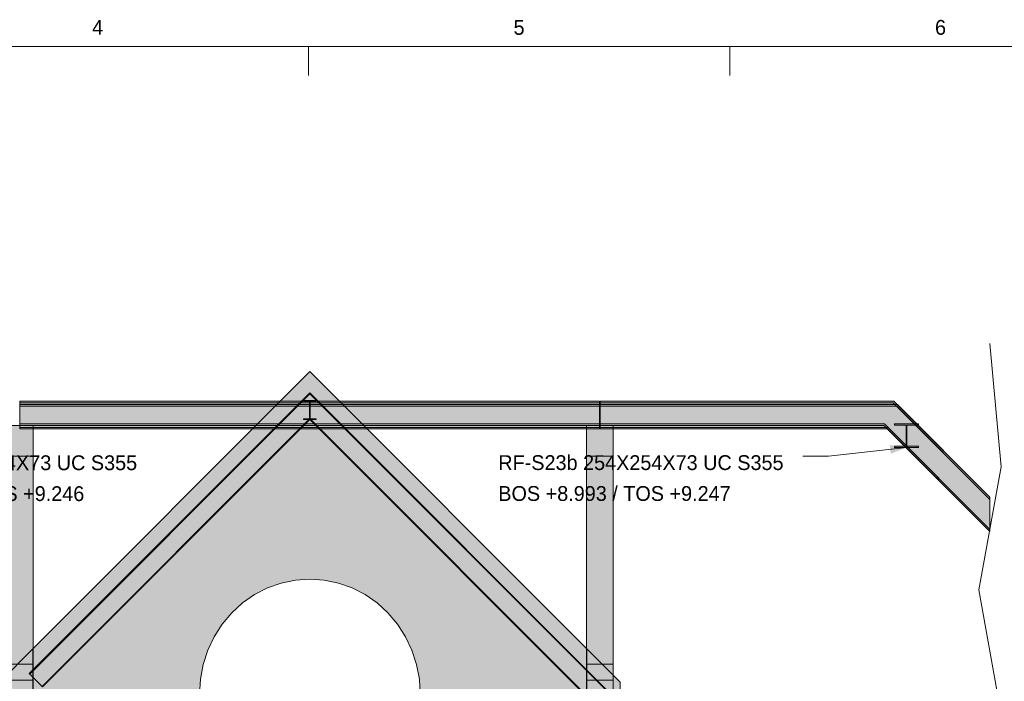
# Model space of a CAD drawing. Header units: millimetres. Extents: x 17 to 413, y 4 to 292.
# Tile 42 of 44: x 140 to 224, y 236 to 292. Entities that reach past the tile are written whole.
import ezdxf
from ezdxf.enums import TextEntityAlignment as Align

# ---------------------------------------------------------------- set-up
doc = ezdxf.new("R2010")
doc.units = ezdxf.units.MM
for name, color, linetype in [('FILL-INK', 7, 'Continuous'), ('FILL-STEEL', 7, 'Continuous'), ('FILL-WHITE', 7, 'Continuous'), ('LINE-CORE', 7, 'Continuous'), ('LINE-INK', 7, 'Continuous'), ('TEXT-INK', 7, 'Continuous'), ('TEXT-STEEL_GREY', 7, 'Continuous')]:
    doc.layers.add(name, color=color, linetype=linetype)

msp = doc.modelspace()

# ---------------------------------------------------------------- hatches: boundary and pattern name
at = {"layer": 'FILL-INK', "true_color": 0x1a1a1f}
h = msp.add_hatch(color=256, dxfattribs=at)
h.dxf.hatch_style = 1
h.paths.add_polyline_path([(215.77, 255.643), (214.42, 255.112), (214.337, 255.868)])
at = {"layer": 'FILL-STEEL', "true_color": 0x0d2973}
h = msp.add_hatch(color=256, dxfattribs=at)
h.dxf.hatch_style = 1
h.paths.add_polyline_path([(214.752, 255.643), (214.752, 255.671), (214.752, 255.757), (215.497, 255.757), (215.736, 255.757), (215.736, 256.195), (215.736, 257.562), (214.991, 257.562), (214.752, 257.562), (214.752, 257.59), (214.752, 257.676), (216.295, 257.676), (216.789, 257.676), (216.789, 257.648), (216.789, 257.562), (216.043, 257.562), (215.805, 257.562), (215.805, 257.125), (215.805, 255.757), (216.55, 255.757), (216.789, 255.757), (216.789, 255.729), (216.789, 255.643), (215.246, 255.643)])
at = {"layer": 'FILL-WHITE', "true_color": 0xffffff}
h = msp.add_hatch(color=256, dxfattribs=at)
h.dxf.hatch_style = 1
h.paths.add_polyline_path([(164.626, 262.142), (188.381, 238.388), (188.381, 212.161), (182.37, 212.161), (182.37, 233.9), (174.098, 233.9), (174.098, 234.5), (174.017, 235.789), (173.776, 237.055), (173.378, 238.278), (172.83, 239.436), (172.142, 240.51), (171.325, 241.481), (170.394, 242.332), (169.364, 243.049), (168.254, 243.621), (167.081, 244.036), (165.866, 244.288), (164.63, 244.372), (163.395, 244.288), (162.18, 244.036), (161.007, 243.621), (159.896, 243.049), (158.867, 242.332), (157.936, 241.481), (157.119, 240.51), (156.431, 239.436), (155.883, 238.278), (155.485, 237.055), (155.243, 235.789), (155.162, 234.5), (155.162, 233.9), (146.89, 233.9), (146.89, 212.161), (140.873, 212.161), (140.873, 238.388)])
h = msp.add_hatch(color=256, dxfattribs=at)
h.dxf.hatch_style = 1
h.paths.add_polyline_path([(164.626, 262.142), (188.381, 238.388), (188.381, 212.161), (182.37, 212.161), (182.37, 233.9), (174.098, 233.9), (174.098, 234.5), (174.017, 235.789), (173.776, 237.055), (173.378, 238.278), (172.83, 239.436), (172.142, 240.51), (171.325, 241.481), (170.394, 242.332), (169.364, 243.049), (168.254, 243.621), (167.081, 244.036), (165.866, 244.288), (164.63, 244.372), (163.395, 244.288), (162.18, 244.036), (161.007, 243.621), (159.896, 243.049), (158.867, 242.332), (157.936, 241.481), (157.119, 240.51), (156.431, 239.436), (155.883, 238.278), (155.485, 237.055), (155.243, 235.789), (155.162, 234.5), (155.162, 233.9), (146.89, 233.9), (146.89, 212.161), (140.873, 212.161), (140.873, 238.388)])
h = msp.add_hatch(color=256, dxfattribs=at)
h.dxf.hatch_style = 1
h.paths.add_polyline_path([(164.622, 262.154), (164.622, 262.154), (164.622, 262.154), (164.622, 262.155), (164.623, 262.155), (164.623, 262.155), (164.623, 262.155), (164.623, 262.155), (164.623, 262.155), (164.623, 262.155), (164.623, 262.155), (164.623, 262.155), (164.623, 262.155), (164.623, 262.155), (164.624, 262.155), (164.624, 262.155), (164.626, 262.155), (164.626, 262.155), (164.626, 262.155), (164.626, 262.155), (164.626, 262.155), (164.627, 262.155), (164.627, 262.155), (164.627, 262.155), (164.627, 262.155), (164.627, 262.155), (164.629, 262.155), (164.629, 262.155), (164.629, 262.155), (164.629, 262.155), (164.63, 262.155), (164.63, 262.155), (164.63, 262.155), (164.63, 262.155), (164.63, 262.155), (164.63, 262.155), (164.631, 262.154), (164.631, 262.154), (164.626, 262.142)])
h = msp.add_hatch(color=256, dxfattribs=at)
h.dxf.hatch_style = 1
h.paths.add_polyline_path([(164.622, 262.154), (164.622, 262.154), (164.622, 262.154), (164.622, 262.155), (164.623, 262.155), (164.623, 262.155), (164.623, 262.155), (164.623, 262.155), (164.623, 262.155), (164.623, 262.155), (164.623, 262.155), (164.623, 262.155), (164.623, 262.155), (164.623, 262.155), (164.624, 262.155), (164.624, 262.155), (164.626, 262.155), (164.626, 262.155), (164.626, 262.155), (164.626, 262.155), (164.626, 262.155), (164.627, 262.155), (164.627, 262.155), (164.627, 262.155), (164.627, 262.155), (164.627, 262.155), (164.629, 262.155), (164.629, 262.155), (164.629, 262.155), (164.629, 262.155), (164.63, 262.155), (164.63, 262.155), (164.63, 262.155), (164.63, 262.155), (164.63, 262.155), (164.63, 262.155), (164.631, 262.154), (164.631, 262.154), (164.626, 262.142)])
h = msp.add_hatch(color=256, dxfattribs=at)
h.dxf.hatch_style = 1
h.paths.add_polyline_path([(140.573, 236.28), (164.626, 260.333), (191.528, 233.432), (191.484, 233.388), (164.626, 260.245), (140.617, 236.236), (140.573, 236.28)])
h = msp.add_hatch(color=256, dxfattribs=at)
h.dxf.hatch_style = 1
h.paths.add_polyline_path([(140.573, 236.28), (164.626, 260.333), (191.528, 233.432), (191.484, 233.388), (164.626, 260.245), (140.617, 236.236), (140.573, 236.28)])
h = msp.add_hatch(color=256, dxfattribs=at)
h.dxf.hatch_style = 1
h.paths.add_polyline_path([(164.626, 260.245), (191.484, 233.388), (191.484, 233.388), (190.423, 232.327), (164.626, 258.123), (141.678, 235.175), (140.617, 236.236)])
h = msp.add_hatch(color=256, dxfattribs=at)
h.dxf.hatch_style = 1
h.paths.add_polyline_path([(164.626, 260.245), (191.484, 233.388), (191.484, 233.388), (190.423, 232.327), (164.626, 258.123), (141.678, 235.175), (140.617, 236.236)])
h = msp.add_hatch(color=256, dxfattribs=at)
h.dxf.hatch_style = 1
h.paths.add_polyline_path([(139.782, 259.62), (189.47, 259.62), (189.47, 259.62), (189.47, 259.482), (139.782, 259.482), (139.782, 259.482)])
h = msp.add_hatch(color=256, dxfattribs=at)
h.dxf.hatch_style = 1
h.paths.add_polyline_path([(139.782, 259.62), (189.47, 259.62), (189.47, 259.482), (139.782, 259.482)])
h = msp.add_hatch(color=256, dxfattribs=at)
h.dxf.hatch_style = 1
h.paths.add_polyline_path([(139.782, 259.482), (189.47, 259.482), (189.47, 259.482), (189.47, 257.676), (139.782, 257.676), (139.782, 257.676)])
h = msp.add_hatch(color=256, dxfattribs=at)
h.dxf.hatch_style = 1
h.paths.add_polyline_path([(139.782, 259.482), (189.47, 259.482), (189.47, 257.676), (189.47, 257.676), (139.782, 257.676), (139.782, 259.482)])
h = msp.add_hatch(color=256, dxfattribs=at)
h.dxf.hatch_style = 1
h.paths.add_polyline_path([(139.782, 259.316), (189.47, 259.316), (189.47, 259.316), (189.47, 259.178), (139.782, 259.178), (139.782, 259.178)])
h = msp.add_hatch(color=256, dxfattribs=at)
h.dxf.hatch_style = 1
h.paths.add_polyline_path([(139.782, 259.316), (189.47, 259.316), (189.47, 259.178), (139.782, 259.178)])
h = msp.add_hatch(color=256, dxfattribs=at)
h.dxf.hatch_style = 1
h.paths.add_polyline_path([(139.782, 259.178), (189.47, 259.178), (189.47, 259.178), (189.47, 257.372), (139.782, 257.372), (139.782, 257.372)])
h = msp.add_hatch(color=256, dxfattribs=at)
h.dxf.hatch_style = 1
h.paths.add_polyline_path([(139.782, 259.178), (189.47, 259.178), (189.47, 257.372), (189.47, 257.372), (139.782, 257.372), (139.782, 259.178)])
h = msp.add_hatch(color=256, dxfattribs=at)
h.dxf.hatch_style = 1
h.paths.add_polyline_path([(164.081, 259.661), (164.081, 259.661), (164.094, 259.66), (164.081, 259.661)])
h = msp.add_hatch(color=256, dxfattribs=at)
h.dxf.hatch_style = 1
h.paths.add_polyline_path([(164.094, 258.097), (164.604, 258.097), (164.604, 259.5), (164.604, 259.5), (164.604, 259.598), (164.094, 259.598), (164.094, 259.66), (165.159, 259.66), (165.159, 259.598), (164.649, 259.598), (164.649, 258.194), (164.649, 258.194), (164.649, 258.097), (165.159, 258.097), (165.159, 258.034), (164.094, 258.034)])
h = msp.add_hatch(color=256, dxfattribs=at)
h.dxf.hatch_style = 1
h.paths.add_polyline_path([(165.159, 259.66), (165.159, 259.598), (164.649, 259.598), (164.649, 259.428), (164.649, 259.428), (164.649, 258.097), (165.159, 258.097), (165.159, 258.034), (164.094, 258.034), (164.094, 258.097), (164.604, 258.097), (164.604, 259.598), (164.094, 259.598), (164.094, 259.66)])
h = msp.add_hatch(color=256, dxfattribs=at)
h.dxf.hatch_style = 1
h.paths.add_polyline_path([(164.604, 258.097), (164.604, 259.428), (164.604, 259.428), (164.649, 259.428), (164.649, 258.097), (165.159, 258.097), (165.159, 258.034), (164.094, 258.034), (164.094, 258.097)])
h = msp.add_hatch(color=256, dxfattribs=at)
h.dxf.hatch_style = 1
h.paths.add_polyline_path([(164.604, 258.194), (164.604, 259.5), (164.649, 259.5), (164.649, 259.5), (164.649, 258.194), (164.604, 258.194)])
h = msp.add_hatch(color=256, dxfattribs=at)
h.dxf.hatch_style = 1
h.paths.add_polyline_path([(165.172, 259.661), (165.172, 259.661), (165.172, 259.661), (165.159, 259.66), (165.159, 259.66)])
h = msp.add_hatch(color=256, dxfattribs=at)
h.dxf.hatch_style = 1
h.paths.add_polyline_path([(189.51, 259.62), (214.689, 259.62), (214.689, 259.62), (222.926, 251.383), (222.926, 251.187), (214.632, 259.482), (189.51, 259.482)])
h = msp.add_hatch(color=256, dxfattribs=at)
h.dxf.hatch_style = 1
h.paths.add_polyline_path([(214.689, 259.62), (222.926, 251.383), (222.926, 251.187), (214.632, 259.482), (189.51, 259.482), (189.51, 259.62), (189.51, 259.62)])
h = msp.add_hatch(color=256, dxfattribs=at)
h.dxf.hatch_style = 1
h.paths.add_polyline_path([(189.51, 259.482), (214.632, 259.482), (214.632, 259.482), (222.926, 251.187), (222.926, 248.634), (213.884, 257.676), (189.51, 257.676)])
h = msp.add_hatch(color=256, dxfattribs=at)
h.dxf.hatch_style = 1
h.paths.add_polyline_path([(189.51, 259.482), (214.632, 259.482), (214.632, 259.482), (214.632, 259.482), (222.926, 251.187), (222.926, 248.634), (213.884, 257.676), (189.51, 257.676), (189.51, 259.482)])
h = msp.add_hatch(color=256, dxfattribs=at)
h.dxf.hatch_style = 1
h.paths.add_polyline_path([(189.51, 259.316), (214.993, 259.316), (214.993, 259.316), (222.926, 251.383), (222.926, 251.187), (214.936, 259.178), (189.51, 259.178), (189.51, 259.178)])
h = msp.add_hatch(color=256, dxfattribs=at)
h.dxf.hatch_style = 1
h.paths.add_polyline_path([(214.993, 259.316), (222.926, 251.383), (222.926, 251.187), (214.936, 259.178), (189.51, 259.178), (189.51, 259.316)])
h = msp.add_hatch(color=256, dxfattribs=at)
h.dxf.hatch_style = 1
h.paths.add_polyline_path([(189.51, 259.178), (214.936, 259.178), (214.936, 259.178), (214.936, 259.178), (214.936, 259.178), (214.936, 259.178), (222.926, 251.187), (222.926, 248.634), (214.188, 257.372), (189.51, 257.372), (189.51, 257.372)])
h = msp.add_hatch(color=256, dxfattribs=at)
h.dxf.hatch_style = 1
h.paths.add_polyline_path([(189.51, 259.178), (214.936, 259.178), (214.936, 259.178), (214.936, 259.178), (222.926, 251.187), (222.926, 248.634), (214.188, 257.372), (189.51, 257.372), (189.51, 259.178)])
h = msp.add_hatch(color=256, dxfattribs=at)
h.dxf.hatch_style = 1
h.paths.add_polyline_path([(138.617, 237.093), (138.618, 257.516), (140.904, 257.516), (140.904, 257.516), (140.904, 257.516), (140.904, 257.516), (140.903, 237.093), (138.617, 237.093), (138.617, 237.093), (138.617, 237.093)])
h = msp.add_hatch(color=256, dxfattribs=at)
h.dxf.hatch_style = 1
h.paths.add_polyline_path([(138.621, 210.5), (138.621, 210.5), (138.621, 257.516), (140.907, 257.516), (140.907, 257.516), (140.907, 257.516), (140.907, 257.516), (140.907, 210.5), (138.621, 210.5), (138.621, 210.5)])
h = msp.add_hatch(color=256, dxfattribs=at)
h.dxf.hatch_style = 1
h.paths.add_polyline_path([(139.782, 257.676), (189.47, 257.676), (189.47, 257.676), (189.47, 257.538), (139.782, 257.538), (139.782, 257.538)])
h = msp.add_hatch(color=256, dxfattribs=at)
h.dxf.hatch_style = 1
h.paths.add_polyline_path([(139.782, 257.676), (189.47, 257.676), (189.47, 257.538), (139.782, 257.538)])
h = msp.add_hatch(color=256, dxfattribs=at)
h.dxf.hatch_style = 1
h.paths.add_polyline_path([(141.678, 235.175), (164.626, 258.123), (190.423, 232.327), (190.378, 232.282), (164.626, 258.034), (141.722, 235.13), (141.678, 235.175)])
h = msp.add_hatch(color=256, dxfattribs=at)
h.dxf.hatch_style = 1
h.paths.add_polyline_path([(141.678, 235.175), (164.626, 258.123), (190.423, 232.327), (190.378, 232.282), (164.626, 258.034), (141.722, 235.13), (141.678, 235.175)])
h = msp.add_hatch(color=256, dxfattribs=at)
h.dxf.hatch_style = 1
h.paths.add_polyline_path([(188.347, 257.516), (190.633, 257.516), (190.633, 237.093), (188.347, 237.093)])
h = msp.add_hatch(color=256, dxfattribs=at)
h.dxf.hatch_style = 1
h.paths.add_polyline_path([(188.347, 257.516), (190.633, 257.516), (190.633, 210.5), (188.347, 210.5)])
h = msp.add_hatch(color=256, dxfattribs=at)
h.dxf.hatch_style = 1
h.paths.add_polyline_path([(189.51, 257.676), (213.884, 257.676), (213.884, 257.676), (213.884, 257.676), (213.884, 257.676), (213.884, 257.676), (222.926, 248.634), (222.926, 248.438), (213.826, 257.538), (189.51, 257.538)])
h = msp.add_hatch(color=256, dxfattribs=at)
h.dxf.hatch_style = 1
h.paths.add_polyline_path([(213.884, 257.676), (213.884, 257.676), (213.884, 257.676), (222.926, 248.634), (222.926, 248.438), (213.826, 257.538), (189.51, 257.538), (189.51, 257.676)])
h = msp.add_hatch(color=256, dxfattribs=at)
h.dxf.hatch_style = 1
h.paths.add_polyline_path([(214.739, 257.677), (214.739, 257.677), (214.748, 257.676), (214.752, 257.676), (216.789, 257.676), (216.789, 257.562), (215.805, 257.562), (215.805, 255.757), (216.789, 255.757), (216.789, 255.643), (214.752, 255.643), (214.752, 255.757), (215.736, 255.757), (215.736, 257.562), (214.752, 257.562), (214.752, 257.676), (214.739, 257.677)])
h = msp.add_hatch(color=256, dxfattribs=at)
h.dxf.hatch_style = 1
h.paths.add_polyline_path([(214.752, 255.757), (215.736, 255.757), (215.736, 257.562), (214.752, 257.562), (214.752, 257.676), (216.789, 257.676), (216.789, 257.676), (216.789, 257.562), (215.805, 257.562), (215.805, 255.757), (216.789, 255.757), (216.789, 255.643), (214.752, 255.643)])
h = msp.add_hatch(color=256, dxfattribs=at)
h.dxf.hatch_style = 1
h.paths.add_polyline_path([(214.752, 255.757), (215.736, 255.757), (215.736, 257.562), (214.752, 257.562), (214.752, 257.676), (216.789, 257.676), (216.789, 257.676), (216.789, 257.562), (215.805, 257.562), (215.805, 255.757), (216.789, 255.757), (216.789, 255.643), (214.752, 255.643)])
h = msp.add_hatch(color=256, dxfattribs=at)
h.dxf.hatch_style = 1
h.paths.add_polyline_path([(216.802, 257.677), (216.802, 257.677), (216.802, 257.677), (216.789, 257.676)])
h = msp.add_hatch(color=256, dxfattribs=at)
h.dxf.hatch_style = 1
h.paths.add_polyline_path([(216.802, 257.677), (216.802, 257.677), (216.802, 257.677), (216.789, 257.676)])
h = msp.add_hatch(color=256, dxfattribs=at)
h.dxf.hatch_style = 1
h.paths.add_polyline_path([(139.782, 257.372), (189.47, 257.372), (189.47, 257.372), (189.47, 257.234), (139.782, 257.234), (139.782, 257.234)])
h = msp.add_hatch(color=256, dxfattribs=at)
h.dxf.hatch_style = 1
h.paths.add_polyline_path([(139.782, 257.372), (189.47, 257.372), (189.47, 257.234), (139.782, 257.234)])
h = msp.add_hatch(color=256, dxfattribs=at)
h.dxf.hatch_style = 1
h.paths.add_polyline_path([(189.51, 257.372), (214.188, 257.372), (214.188, 257.372), (214.188, 257.372), (214.188, 257.372), (222.926, 248.634), (222.926, 248.438), (214.13, 257.234), (189.51, 257.234), (189.51, 257.234)])
h = msp.add_hatch(color=256, dxfattribs=at)
h.dxf.hatch_style = 1
h.paths.add_polyline_path([(214.188, 257.372), (214.188, 257.372), (214.188, 257.372), (222.926, 248.634), (222.926, 248.438), (214.13, 257.234), (189.51, 257.234), (189.51, 257.372)])
h = msp.add_hatch(color=256, dxfattribs=at)
h.dxf.hatch_style = 1
h.paths.add_polyline_path([(138.62, 254.904), (140.906, 254.904), (140.906, 254.904), (140.906, 235.7), (138.62, 235.7)])
h = msp.add_hatch(color=256, dxfattribs=at)
h.dxf.hatch_style = 1
h.paths.add_polyline_path([(140.906, 254.904), (140.906, 235.7), (138.62, 235.7), (138.62, 254.904), (138.62, 254.904)])
h = msp.add_hatch(color=256, dxfattribs=at)
h.dxf.hatch_style = 1
h.paths.add_polyline_path([(188.347, 254.904), (190.633, 254.904), (190.633, 235.7), (188.347, 235.7)])
h = msp.add_hatch(color=256, dxfattribs=at)
h.dxf.hatch_style = 1
h.paths.add_polyline_path([(190.633, 254.904), (190.633, 235.7), (188.347, 235.7), (188.347, 254.904)])
h = msp.add_hatch(color=256, dxfattribs=at)
h.dxf.hatch_style = 1
h.paths.add_polyline_path([(138.026, 212.161), (138.026, 235.542), (140.871, 238.386), (140.872, 238.399), (140.873, 238.399), (140.873, 212.161), (140.871, 212.161), (138.026, 212.161)])
h = msp.add_hatch(color=256, dxfattribs=at)
h.dxf.hatch_style = 1
h.paths.add_polyline_path([(140.873, 238.388), (140.873, 212.161), (140.873, 212.161), (140.873, 212.161), (140.873, 212.161), (138.026, 212.161), (138.026, 235.542), (138.026, 235.542)])
h = msp.add_hatch(color=256, dxfattribs=at)
h.dxf.hatch_style = 1
h.paths.add_polyline_path([(140.86, 238.389), (140.86, 238.39), (140.86, 238.392), (140.86, 238.392), (140.873, 238.388), (140.86, 238.389)])
h = msp.add_hatch(color=256, dxfattribs=at)
h.dxf.hatch_style = 1
h.paths.add_polyline_path([(140.86, 238.389), (140.86, 238.39), (140.86, 238.391), (140.86, 238.391), (140.873, 238.388), (140.86, 238.389)])
h = msp.add_hatch(color=256, dxfattribs=at)
h.dxf.hatch_style = 1
h.paths.add_polyline_path([(188.393, 238.392), (188.393, 238.392), (188.393, 238.39), (188.393, 238.388), (188.393, 238.388), (188.381, 238.388)])
h = msp.add_hatch(color=256, dxfattribs=at)
h.dxf.hatch_style = 1
h.paths.add_polyline_path([(188.393, 238.391), (188.393, 238.391), (188.393, 238.389), (188.393, 238.388), (188.393, 238.388), (188.381, 238.388)])
h = msp.add_hatch(color=256, dxfattribs=at)
h.dxf.hatch_style = 1
h.paths.add_polyline_path([(191.227, 235.542), (191.227, 212.161), (191.227, 212.161), (188.381, 212.161), (188.381, 238.388)])
h = msp.add_hatch(color=256, dxfattribs=at)
h.dxf.hatch_style = 1
h.paths.add_polyline_path([(188.383, 238.386), (188.383, 238.386), (191.227, 235.542), (191.227, 235.542), (191.227, 212.161), (188.383, 212.161), (188.381, 212.148), (188.381, 212.148), (188.381, 238.388)])
h = msp.add_hatch(color=256, dxfattribs=at)
h.dxf.hatch_style = 1
h.paths.add_polyline_path([(138.617, 237.093), (140.903, 237.093), (140.903, 210.5), (140.903, 210.5), (140.903, 210.5), (140.903, 210.5), (138.617, 210.5), (138.617, 237.093), (138.617, 237.093)])
h = msp.add_hatch(color=256, dxfattribs=at)
h.dxf.hatch_style = 1
h.paths.add_polyline_path([(190.633, 237.093), (190.633, 210.5), (190.633, 210.5), (188.347, 210.5), (188.347, 237.093), (188.347, 237.093)])

# ---------------------------------------------------------------- linework, layer by layer
at = {"layer": 'LINE-CORE', "lineweight": 5}
for points in [[(140.873, 212.161), (140.873, 238.388), (164.626, 262.142), (188.381, 238.388), (188.381, 212.161)], [(140.873, 212.161), (140.873, 238.388), (164.626, 262.142), (188.381, 238.388), (188.381, 212.161)], [(174.098, 234.5), (174.017, 235.789), (173.776, 237.055), (173.378, 238.278), (172.83, 239.436), (172.142, 240.51), (171.325, 241.481), (170.394, 242.332), (169.364, 243.049), (168.254, 243.621), (167.081, 244.036), (165.866, 244.288), (164.63, 244.372), (163.395, 244.288), (162.18, 244.036), (161.007, 243.621), (159.896, 243.049), (158.867, 242.332), (157.936, 241.481), (157.119, 240.51), (156.431, 239.436), (155.883, 238.278), (155.485, 237.055), (155.243, 235.789), (155.162, 234.5)], [(174.098, 234.5), (174.017, 235.789), (173.776, 237.055), (173.378, 238.278), (172.83, 239.436), (172.142, 240.51), (171.325, 241.481), (170.394, 242.332), (169.364, 243.049), (168.254, 243.621), (167.081, 244.036), (165.866, 244.288), (164.63, 244.372), (163.395, 244.288), (162.18, 244.036), (161.007, 243.621), (159.896, 243.049), (158.867, 242.332), (157.936, 241.481), (157.119, 240.51), (156.431, 239.436), (155.883, 238.278), (155.485, 237.055), (155.243, 235.789), (155.162, 234.5)]]:
    msp.add_lwpolyline(points, dxfattribs=at)
for points in [[(164.622, 262.154), (164.622, 262.154), (164.622, 262.154), (164.622, 262.155), (164.623, 262.155), (164.623, 262.155), (164.623, 262.155), (164.623, 262.155), (164.623, 262.155), (164.623, 262.155), (164.623, 262.155), (164.623, 262.155), (164.623, 262.155), (164.623, 262.155), (164.624, 262.155), (164.624, 262.155), (164.626, 262.155), (164.626, 262.155), (164.626, 262.155), (164.626, 262.155), (164.626, 262.155), (164.627, 262.155), (164.627, 262.155), (164.627, 262.155), (164.627, 262.155), (164.627, 262.155), (164.629, 262.155), (164.629, 262.155), (164.629, 262.155), (164.629, 262.155), (164.63, 262.155), (164.63, 262.155), (164.63, 262.155), (164.63, 262.155), (164.63, 262.155), (164.63, 262.155), (164.631, 262.154), (164.631, 262.154), (164.626, 262.142)], [(164.622, 262.154), (164.622, 262.154), (164.622, 262.154), (164.622, 262.155), (164.623, 262.155), (164.623, 262.155), (164.623, 262.155), (164.623, 262.155), (164.623, 262.155), (164.623, 262.155), (164.623, 262.155), (164.623, 262.155), (164.623, 262.155), (164.623, 262.155), (164.624, 262.155), (164.624, 262.155), (164.626, 262.155), (164.626, 262.155), (164.626, 262.155), (164.626, 262.155), (164.626, 262.155), (164.627, 262.155), (164.627, 262.155), (164.627, 262.155), (164.627, 262.155), (164.627, 262.155), (164.629, 262.155), (164.629, 262.155), (164.629, 262.155), (164.629, 262.155), (164.63, 262.155), (164.63, 262.155), (164.63, 262.155), (164.63, 262.155), (164.63, 262.155), (164.63, 262.155), (164.631, 262.154), (164.631, 262.154), (164.626, 262.142)], [(140.573, 236.28), (164.626, 260.333), (191.528, 233.432), (191.484, 233.388), (164.626, 260.245), (140.617, 236.236), (140.573, 236.28)], [(140.573, 236.28), (164.626, 260.333), (191.528, 233.432), (191.484, 233.388), (164.626, 260.245), (140.617, 236.236), (140.573, 236.28)], [(164.626, 260.245), (191.484, 233.388), (191.484, 233.388), (190.423, 232.327), (164.626, 258.123), (141.678, 235.175), (140.617, 236.236)], [(164.626, 260.245), (191.484, 233.388), (191.484, 233.388), (190.423, 232.327), (164.626, 258.123), (141.678, 235.175), (140.617, 236.236)], [(139.782, 259.62), (189.47, 259.62), (189.47, 259.62), (189.47, 259.482), (139.782, 259.482), (139.782, 259.482)], [(139.782, 259.62), (189.47, 259.62), (189.47, 259.482), (139.782, 259.482)], [(139.782, 259.482), (189.47, 259.482), (189.47, 259.482), (189.47, 257.676), (139.782, 257.676), (139.782, 257.676)], [(139.782, 259.482), (189.47, 259.482), (189.47, 257.676), (189.47, 257.676), (139.782, 257.676), (139.782, 259.482)], [(139.782, 259.316), (189.47, 259.316), (189.47, 259.316), (189.47, 259.178), (139.782, 259.178), (139.782, 259.178)], [(139.782, 259.316), (189.47, 259.316), (189.47, 259.178), (139.782, 259.178)], [(139.782, 259.178), (189.47, 259.178), (189.47, 259.178), (189.47, 257.372), (139.782, 257.372), (139.782, 257.372)], [(139.782, 259.178), (189.47, 259.178), (189.47, 257.372), (189.47, 257.372), (139.782, 257.372), (139.782, 259.178)], [(164.081, 259.661), (164.081, 259.661), (164.094, 259.66), (164.081, 259.661)], [(164.094, 258.097), (164.604, 258.097), (164.604, 259.5), (164.604, 259.5), (164.604, 259.598), (164.094, 259.598), (164.094, 259.66), (165.159, 259.66), (165.159, 259.598), (164.649, 259.598), (164.649, 258.194), (164.649, 258.194), (164.649, 258.097), (165.159, 258.097), (165.159, 258.034), (164.094, 258.034)], [(165.159, 259.66), (165.159, 259.598), (164.649, 259.598), (164.649, 259.428), (164.649, 259.428), (164.649, 258.097), (165.159, 258.097), (165.159, 258.034), (164.094, 258.034), (164.094, 258.097), (164.604, 258.097), (164.604, 259.598), (164.094, 259.598), (164.094, 259.66)], [(164.604, 258.097), (164.604, 259.428), (164.604, 259.428), (164.649, 259.428), (164.649, 258.097), (165.159, 258.097), (165.159, 258.034), (164.094, 258.034), (164.094, 258.097)], [(164.604, 258.194), (164.604, 259.5), (164.649, 259.5), (164.649, 259.5), (164.649, 258.194), (164.604, 258.194)], [(165.172, 259.661), (165.172, 259.661), (165.172, 259.661), (165.159, 259.66), (165.159, 259.66)], [(189.51, 259.62), (214.689, 259.62), (214.689, 259.62), (222.926, 251.383), (222.926, 251.187), (214.632, 259.482), (189.51, 259.482)], [(214.689, 259.62), (222.926, 251.383), (222.926, 251.187), (214.632, 259.482), (189.51, 259.482), (189.51, 259.62), (189.51, 259.62)], [(189.51, 259.482), (214.632, 259.482), (214.632, 259.482), (222.926, 251.187), (222.926, 248.634), (213.884, 257.676), (189.51, 257.676)], [(189.51, 259.482), (214.632, 259.482), (214.632, 259.482), (214.632, 259.482), (222.926, 251.187), (222.926, 248.634), (213.884, 257.676), (189.51, 257.676), (189.51, 259.482)], [(189.51, 259.316), (214.993, 259.316), (214.993, 259.316), (222.926, 251.383), (222.926, 251.187), (214.936, 259.178), (189.51, 259.178), (189.51, 259.178)], [(214.993, 259.316), (222.926, 251.383), (222.926, 251.187), (214.936, 259.178), (189.51, 259.178), (189.51, 259.316)], [(189.51, 259.178), (214.936, 259.178), (214.936, 259.178), (214.936, 259.178), (214.936, 259.178), (214.936, 259.178), (222.926, 251.187), (222.926, 248.634), (214.188, 257.372), (189.51, 257.372), (189.51, 257.372)], [(189.51, 259.178), (214.936, 259.178), (214.936, 259.178), (214.936, 259.178), (222.926, 251.187), (222.926, 248.634), (214.188, 257.372), (189.51, 257.372), (189.51, 259.178)], [(138.617, 237.093), (138.618, 257.516), (140.904, 257.516), (140.904, 257.516), (140.904, 257.516), (140.904, 257.516), (140.903, 237.093), (138.617, 237.093), (138.617, 237.093), (138.617, 237.093)], [(138.621, 210.5), (138.621, 210.5), (138.621, 257.516), (140.907, 257.516), (140.907, 257.516), (140.907, 257.516), (140.907, 257.516), (140.907, 210.5), (138.621, 210.5), (138.621, 210.5)], [(139.782, 257.676), (189.47, 257.676), (189.47, 257.676), (189.47, 257.538), (139.782, 257.538), (139.782, 257.538)], [(139.782, 257.676), (189.47, 257.676), (189.47, 257.538), (139.782, 257.538)], [(141.678, 235.175), (164.626, 258.123), (190.423, 232.327), (190.378, 232.282), (164.626, 258.034), (141.722, 235.13), (141.678, 235.175)], [(141.678, 235.175), (164.626, 258.123), (190.423, 232.327), (190.378, 232.282), (164.626, 258.034), (141.722, 235.13), (141.678, 235.175)], [(188.347, 257.516), (190.633, 257.516), (190.633, 237.093), (188.347, 237.093)], [(188.347, 257.516), (190.633, 257.516), (190.633, 210.5), (188.347, 210.5)], [(189.51, 257.676), (213.884, 257.676), (213.884, 257.676), (213.884, 257.676), (213.884, 257.676), (213.884, 257.676), (222.926, 248.634), (222.926, 248.438), (213.826, 257.538), (189.51, 257.538)], [(213.884, 257.676), (213.884, 257.676), (213.884, 257.676), (222.926, 248.634), (222.926, 248.438), (213.826, 257.538), (189.51, 257.538), (189.51, 257.676)], [(214.739, 257.677), (214.739, 257.677), (214.748, 257.676), (214.752, 257.676), (216.789, 257.676), (216.789, 257.562), (215.805, 257.562), (215.805, 255.757), (216.789, 255.757), (216.789, 255.643), (214.752, 255.643), (214.752, 255.757), (215.736, 255.757), (215.736, 257.562), (214.752, 257.562), (214.752, 257.676), (214.739, 257.677)], [(214.752, 255.757), (215.736, 255.757), (215.736, 257.562), (214.752, 257.562), (214.752, 257.676), (216.789, 257.676), (216.789, 257.676), (216.789, 257.562), (215.805, 257.562), (215.805, 255.757), (216.789, 255.757), (216.789, 255.643), (214.752, 255.643)], [(214.752, 255.757), (215.736, 255.757), (215.736, 257.562), (214.752, 257.562), (214.752, 257.676), (216.789, 257.676), (216.789, 257.676), (216.789, 257.562), (215.805, 257.562), (215.805, 255.757), (216.789, 255.757), (216.789, 255.643), (214.752, 255.643)], [(216.802, 257.677), (216.802, 257.677), (216.802, 257.677), (216.789, 257.676)], [(216.802, 257.677), (216.802, 257.677), (216.802, 257.677), (216.789, 257.676)], [(139.782, 257.372), (189.47, 257.372), (189.47, 257.372), (189.47, 257.234), (139.782, 257.234), (139.782, 257.234)], [(139.782, 257.372), (189.47, 257.372), (189.47, 257.234), (139.782, 257.234)], [(189.51, 257.372), (214.188, 257.372), (214.188, 257.372), (214.188, 257.372), (214.188, 257.372), (222.926, 248.634), (222.926, 248.438), (214.13, 257.234), (189.51, 257.234), (189.51, 257.234)], [(214.188, 257.372), (214.188, 257.372), (214.188, 257.372), (222.926, 248.634), (222.926, 248.438), (214.13, 257.234), (189.51, 257.234), (189.51, 257.372)], [(138.62, 254.904), (140.906, 254.904), (140.906, 254.904), (140.906, 235.7), (138.62, 235.7)], [(140.906, 254.904), (140.906, 235.7), (138.62, 235.7), (138.62, 254.904), (138.62, 254.904)], [(188.347, 254.904), (190.633, 254.904), (190.633, 235.7), (188.347, 235.7)], [(190.633, 254.904), (190.633, 235.7), (188.347, 235.7), (188.347, 254.904)], [(138.026, 212.161), (138.026, 235.542), (140.871, 238.386), (140.872, 238.399), (140.873, 238.399), (140.873, 212.161), (140.871, 212.161), (138.026, 212.161)], [(140.873, 238.388), (140.873, 212.161), (140.873, 212.161), (140.873, 212.161), (140.873, 212.161), (138.026, 212.161), (138.026, 235.542), (138.026, 235.542)], [(140.86, 238.389), (140.86, 238.39), (140.86, 238.392), (140.86, 238.392), (140.873, 238.388), (140.86, 238.389)], [(140.86, 238.389), (140.86, 238.39), (140.86, 238.391), (140.86, 238.391), (140.873, 238.388), (140.86, 238.389)], [(188.393, 238.392), (188.393, 238.392), (188.393, 238.39), (188.393, 238.388), (188.393, 238.388), (188.381, 238.388)], [(188.393, 238.391), (188.393, 238.391), (188.393, 238.389), (188.393, 238.388), (188.393, 238.388), (188.381, 238.388)], [(191.227, 235.542), (191.227, 212.161), (191.227, 212.161), (188.381, 212.161), (188.381, 238.388)], [(188.383, 238.386), (188.383, 238.386), (191.227, 235.542), (191.227, 235.542), (191.227, 212.161), (188.383, 212.161), (188.381, 212.148), (188.381, 212.148), (188.381, 238.388)], [(138.617, 237.093), (140.903, 237.093), (140.903, 210.5), (140.903, 210.5), (140.903, 210.5), (140.903, 210.5), (138.617, 210.5), (138.617, 237.093), (138.617, 237.093)], [(190.633, 237.093), (190.633, 210.5), (190.633, 210.5), (188.347, 210.5), (188.347, 237.093), (188.347, 237.093)]]:
    msp.add_lwpolyline(points, close=True, dxfattribs=at)
at = {"layer": 'LINE-INK', "lineweight": 5}
for p, q in [((164.5, 290), (164.5, 287.5)), ((200.625, 290), (200.625, 287.5)), ((223.886, 253.998), (222.926, 264.555)), ((209.074, 254.906), (206.874, 254.906)), ((215.77, 255.643), (209.074, 254.906)), ((221.966, 243.442), (223.886, 253.998)), ((223.886, 232.885), (221.966, 243.442))]:
    msp.add_line(p, q, dxfattribs=at)
for points in [[(20, 7), (413, 7), (413, 290), (20, 290)], [(214.752, 255.643), (214.752, 255.671), (214.752, 255.757), (215.497, 255.757), (215.736, 255.757), (215.736, 256.195), (215.736, 257.562), (214.991, 257.562), (214.752, 257.562), (214.752, 257.59), (214.752, 257.676), (216.295, 257.676), (216.789, 257.676), (216.789, 257.648), (216.789, 257.562), (216.043, 257.562), (215.805, 257.562), (215.805, 257.125), (215.805, 255.757), (216.55, 255.757), (216.789, 255.757), (216.789, 255.729), (216.789, 255.643), (215.246, 255.643)]]:
    msp.add_lwpolyline(points, close=True, dxfattribs=at)

# ---------------------------------------------------------------- texts
at = {"layer": 'TEXT-INK'}
for s, p in [('RF-S22b 254X254X73 UC S355', (125.374, 253.703)), ('RF-S23b 254X254X73 UC S355', (180.781, 253.715)), ('BOS +8.991 / TOS +9.246', (125.374, 251.057)), ('BOS +8.993 / TOS +9.247', (180.781, 251.069))]:
    msp.add_text(s, height=1.27, dxfattribs=at).set_placement(p)
at = {"layer": 'TEXT-STEEL_GREY'}
for s, p in [('4', (146.438, 291)), ('5', (182.562, 291)), ('6', (218.687, 291))]:
    msp.add_text(s, height=1.27, dxfattribs=at).set_placement(p, align=Align.CENTER)

doc.saveas('drawing.dxf')
